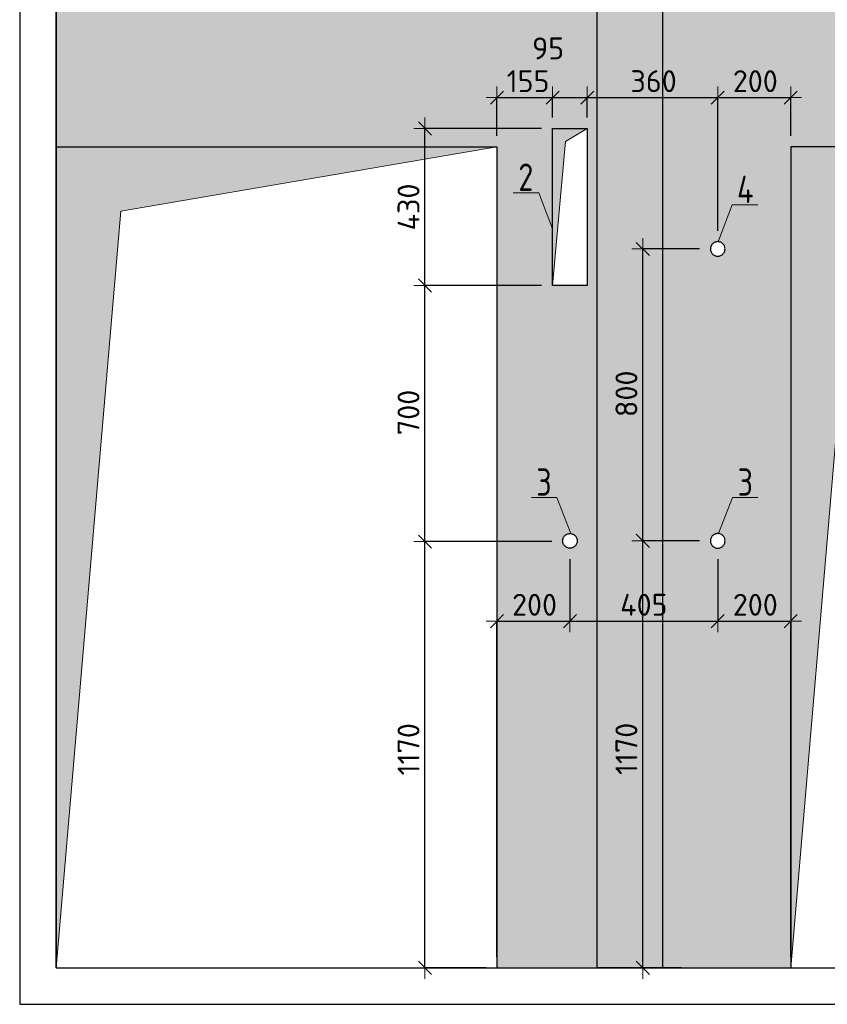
# Model space of a CAD drawing. Header units: millimetres. Extents: x -37663 to 118746, y -2869 to 47508.
# Tile 4 of 54: x -24791 to -22578, y 31815 to 34513. Entities that reach past the tile are written whole.
import ezdxf

# ---------------------------------------------------------------- set-up
doc = ezdxf.new("R2010")
doc.units = ezdxf.units.MM
doc.header["$PDMODE"] = 65
doc.linetypes.add('______5', pattern=[330, 240, -30, 30, -30])
doc.linetypes.add('________', pattern=[0])
for name, color, linetype, lineweight in [('Standard', 7, 'Continuous', 25), ('Размерная линия_ общее', 7, 'Continuous', 13), ('Размерная линия_ общее_1', 7, 'Continuous', 13)]:
    doc.layers.add(name, color=color, linetype=linetype, lineweight=lineweight)
doc.layers.add('Осевая линия_ общее', color=7, linetype='______5', lineweight=13, true_color=0xa0a0a0)
doc.styles.add('ISOCPEUR', font='ISOCPEUR')
doc.dimstyles.new('DIMSTYLE_10', dxfattribs={"dimtxt": 60, "dimasz": 60, "dimexe": 0, "dimexo": 0, "dimgap": 30, "dimtad": 2, "dimdec": 0, "dimrnd": 5, "dimzin": 12, "dimdsep": 46, "dimtxsty": 'ISOCPEUR', "dimblk1": 'ALL_ML_STRICH', "dimblk2": 'ALL_ML_STRICH', "dimsah": 1, "dimcen": 0, "dimclrd": 7, "dimclre": 256, "dimclrt": 7, "dimadec": 0, "dimazin": 0, "dimtfac": 1, "dimtdec": 0, "dimtix": 1, "dimtmove": 2, "dimatfit": 3, "dimfxl": 0, "dimtvp": 1.2, "dimtzin": 0, "dimlwd": 0, "dimlwe": -3, "dimarcsym": 0})
doc.dimstyles.new('DIMSTYLE_8', dxfattribs={"dimtxt": 60, "dimasz": 60, "dimexe": 0, "dimexo": 0, "dimgap": 30, "dimtad": 2, "dimdec": 0, "dimrnd": 5, "dimzin": 12, "dimdsep": 46, "dimtxsty": 'ISOCPEUR', "dimblk1": 'ALL_ML_STRICH', "dimblk2": 'ALL_ML_STRICH', "dimsah": 1, "dimcen": 0, "dimclrd": 7, "dimclre": 256, "dimclrt": 7, "dimadec": 0, "dimazin": 0, "dimtfac": 1, "dimtdec": 0, "dimtix": 1, "dimtmove": 2, "dimatfit": 3, "dimfxl": 0, "dimtzin": 0, "dimlwd": 0, "dimlwe": -3, "dimarcsym": 0})
doc.dimstyles.new('DIMSTYLE_9', dxfattribs={"dimtxt": 60, "dimasz": 60, "dimexe": 0, "dimexo": 0, "dimgap": 30, "dimtad": 2, "dimdec": 0, "dimrnd": 5, "dimzin": 12, "dimdsep": 46, "dimtxsty": 'ISOCPEUR', "dimblk1": 'ALL_ML_STRICH', "dimblk2": 'ALL_ML_STRICH', "dimsah": 1, "dimcen": 0, "dimclrd": 7, "dimclre": 256, "dimclrt": 7, "dimadec": 0, "dimazin": 0, "dimtfac": 1, "dimtdec": 0, "dimtix": 1, "dimtmove": 2, "dimatfit": 3, "dimfxl": 0, "dimtvp": 1.2, "dimtzin": 0, "dimlwd": 0, "dimlwe": -3, "dimarcsym": 0})

# ---------------------------------------------------------------- blocks, each defined once
blk = doc.blocks.new('ALL_ML_STRICH')
at = {"color": 0, "linetype": 'ByBlock', "lineweight": -2}
for p, q in [((0, -0.5), (0, 0.5)), ((-1, 0), (0.5, 0)), ((-0.3, -0.3), (0.3, 0.3))]:
    blk.add_line(p, q, dxfattribs=at)
blk = doc.blocks.new('*D175')
at = {"layer": 'DEFPOINTS', "color": 7, "linetype": 'Continuous', "lineweight": 13, "transparency": 33554687}
for p in [(-23303, 33083), (-23680.6, 31915.1), (-23483.2, 31915.1)]:
    blk.add_point(p, dxfattribs=at)
at = {"layer": 'Размерная линия_ общее_1', "color": 253, "linetype": 'Continuous', "lineweight": -2, "true_color": 0xa0a0a0, "transparency": 33554687}
for p, q in [((-23333, 33083), (-23680.6, 33083)), ((-23513.2, 31915.1), (-23680.6, 31915.1))]:
    blk.add_line(p, q, dxfattribs=at)
at = {"layer": 'Размерная линия_ общее_1', "color": 7, "linetype": 'Continuous', "lineweight": -2, "transparency": 33554687}
blk.add_line((-23680.6, 31915.1), (-23680.6, 33083), dxfattribs=at)
at = {"layer": 'Размерная линия_ общее_1', "color": 7, "linetype": 'Continuous', "lineweight": 13, "transparency": 33554687, "xscale": 60, "yscale": 60, "zscale": 60}
for p, rotation in [((-23680.6, 33083), 90), ((-23680.6, 31915.1), 270)]:
    blk.add_blockref('ALL_ML_STRICH', p, dxfattribs=dict(at, rotation=rotation))
at = {"layer": 'Размерная линия_ общее_1', "color": 7, "linetype": 'Continuous', "lineweight": 13, "transparency": 33554687, "insert": (-23725.6, 32514.1), "char_height": 60, "width": 240, "attachment_point": 5, "rotation": 90, "style": 'ISOCPEUR'}
blk.add_mtext('\\A1;{1170}', dxfattribs=at)
blk = doc.blocks.new('*D176')
at = {"layer": 'DEFPOINTS', "color": 7, "linetype": 'Continuous', "lineweight": 13, "transparency": 33554687}
for p in [(-23330.7, 33785.1), (-23680.6, 33083), (-23303, 33083)]:
    blk.add_point(p, dxfattribs=at)
at = {"layer": 'Размерная линия_ общее_1', "color": 253, "linetype": 'Continuous', "lineweight": -2, "true_color": 0xa0a0a0, "transparency": 33554687}
for p, q in [((-23360.7, 33785.1), (-23680.6, 33785.1)), ((-23333, 33083), (-23680.6, 33083))]:
    blk.add_line(p, q, dxfattribs=at)
at = {"layer": 'Размерная линия_ общее_1', "color": 7, "linetype": 'Continuous', "lineweight": -2, "transparency": 33554687}
blk.add_line((-23680.6, 33083), (-23680.6, 33785.1), dxfattribs=at)
at = {"layer": 'Размерная линия_ общее_1', "color": 7, "linetype": 'Continuous', "lineweight": 13, "transparency": 33554687, "xscale": 60, "yscale": 60, "zscale": 60}
for p, rotation in [((-23680.6, 33785.1), 90), ((-23680.6, 33083), 270)]:
    blk.add_blockref('ALL_ML_STRICH', p, dxfattribs=dict(at, rotation=rotation))
at = {"layer": 'Размерная линия_ общее_1', "color": 7, "linetype": 'Continuous', "lineweight": 13, "transparency": 33554687, "insert": (-23725.6, 33437.1), "char_height": 60, "width": 180, "attachment_point": 5, "rotation": 90, "style": 'ISOCPEUR'}
blk.add_mtext('\\A1;{700}', dxfattribs=at)
blk = doc.blocks.new('*D177')
at = {"layer": 'DEFPOINTS', "color": 7, "linetype": 'Continuous', "lineweight": 13, "transparency": 33554687}
for p in [(-23330.7, 34215.1), (-23680.6, 33785.1), (-23330.7, 33785.1)]:
    blk.add_point(p, dxfattribs=at)
at = {"layer": 'Размерная линия_ общее_1', "color": 253, "linetype": 'Continuous', "lineweight": -2, "true_color": 0xa0a0a0, "transparency": 33554687}
for p, q in [((-23360.7, 34215.1), (-23680.6, 34215.1)), ((-23360.7, 33785.1), (-23680.6, 33785.1))]:
    blk.add_line(p, q, dxfattribs=at)
at = {"layer": 'Размерная линия_ общее_1', "color": 7, "linetype": 'Continuous', "lineweight": -2, "transparency": 33554687}
blk.add_line((-23680.6, 33785.1), (-23680.6, 34215.1), dxfattribs=at)
at = {"layer": 'Размерная линия_ общее_1', "color": 7, "linetype": 'Continuous', "lineweight": 13, "transparency": 33554687, "xscale": 60, "yscale": 60, "zscale": 60}
for p, rotation in [((-23680.6, 34215.1), 90), ((-23680.6, 33785.1), 270)]:
    blk.add_blockref('ALL_ML_STRICH', p, dxfattribs=dict(at, rotation=rotation))
at = {"layer": 'Размерная линия_ общее_1', "color": 7, "linetype": 'Continuous', "lineweight": 13, "transparency": 33554687, "insert": (-23725.6, 34000.1), "char_height": 60, "width": 180, "attachment_point": 5, "rotation": 90, "style": 'ISOCPEUR'}
blk.add_mtext('\\A1;{430}', dxfattribs=at)
blk = doc.blocks.new('*D178')
at = {"layer": 'DEFPOINTS', "color": 7, "linetype": 'Continuous', "lineweight": 13, "transparency": 33554687}
for p in [(-22898.2, 33085.1), (-23083.4, 31915.1), (-22947.5, 31915.1)]:
    blk.add_point(p, dxfattribs=at)
at = {"layer": 'Размерная линия_ общее_1', "color": 253, "linetype": 'Continuous', "lineweight": -2, "true_color": 0xa0a0a0, "transparency": 33554687}
for p, q in [((-22928.2, 33085.1), (-23083.4, 33085.1)), ((-22977.5, 31915.1), (-23083.4, 31915.1))]:
    blk.add_line(p, q, dxfattribs=at)
at = {"layer": 'Размерная линия_ общее_1', "color": 7, "linetype": 'Continuous', "lineweight": -2, "transparency": 33554687}
blk.add_line((-23083.4, 31915.1), (-23083.4, 33085.1), dxfattribs=at)
at = {"layer": 'Размерная линия_ общее_1', "color": 7, "linetype": 'Continuous', "lineweight": 13, "transparency": 33554687, "xscale": 60, "yscale": 60, "zscale": 60}
for p, rotation in [((-23083.4, 33085.1), 90), ((-23083.4, 31915.1), 270)]:
    blk.add_blockref('ALL_ML_STRICH', p, dxfattribs=dict(at, rotation=rotation))
at = {"layer": 'Размерная линия_ общее_1', "color": 7, "linetype": 'Continuous', "lineweight": 13, "transparency": 33554687, "insert": (-23128.4, 32515.1), "char_height": 60, "width": 240, "attachment_point": 5, "rotation": 90, "style": 'ISOCPEUR'}
blk.add_mtext('\\A1;{1170}', dxfattribs=at)
blk = doc.blocks.new('*D179')
at = {"layer": 'DEFPOINTS', "color": 7, "linetype": 'Continuous', "lineweight": 13, "transparency": 33554687}
for p in [(-22898.2, 33885.1), (-23083.4, 33085.1), (-22898.2, 33085.1)]:
    blk.add_point(p, dxfattribs=at)
at = {"layer": 'Размерная линия_ общее_1', "color": 253, "linetype": 'Continuous', "lineweight": -2, "true_color": 0xa0a0a0, "transparency": 33554687}
for p, q in [((-22928.2, 33885.1), (-23083.4, 33885.1)), ((-22928.2, 33085.1), (-23083.4, 33085.1))]:
    blk.add_line(p, q, dxfattribs=at)
at = {"layer": 'Размерная линия_ общее_1', "color": 7, "linetype": 'Continuous', "lineweight": -2, "transparency": 33554687}
blk.add_line((-23083.4, 33085.1), (-23083.4, 33885.1), dxfattribs=at)
at = {"layer": 'Размерная линия_ общее_1', "color": 7, "linetype": 'Continuous', "lineweight": 13, "transparency": 33554687, "xscale": 60, "yscale": 60, "zscale": 60}
for p, rotation in [((-23083.4, 33885.1), 90), ((-23083.4, 33085.1), 270)]:
    blk.add_blockref('ALL_ML_STRICH', p, dxfattribs=dict(at, rotation=rotation))
at = {"layer": 'Размерная линия_ общее_1', "color": 7, "linetype": 'Continuous', "lineweight": 13, "transparency": 33554687, "insert": (-23128.4, 33488.1), "char_height": 60, "width": 180, "attachment_point": 5, "rotation": 90, "style": 'ISOCPEUR'}
blk.add_mtext('\\A1;{800}', dxfattribs=at)
blk = doc.blocks.new('*D180')
at = {"layer": 'DEFPOINTS', "color": 7, "linetype": 'Continuous', "lineweight": 13, "transparency": 33554687}
for p in [(-23283.2, 33065.1), (-23483.2, 32865), (-23483.2, 31915.1)]:
    blk.add_point(p, dxfattribs=at)
at = {"layer": 'Размерная линия_ общее_1', "color": 253, "linetype": 'Continuous', "lineweight": -2, "true_color": 0xa0a0a0, "transparency": 33554687}
for p, q in [((-23283.2, 33035.1), (-23283.2, 32865)), ((-23483.2, 31945.1), (-23483.2, 32865))]:
    blk.add_line(p, q, dxfattribs=at)
at = {"layer": 'Размерная линия_ общее_1', "color": 7, "linetype": 'Continuous', "lineweight": -2, "transparency": 33554687}
blk.add_line((-23483.2, 32865), (-23283.2, 32865), dxfattribs=at)
at = {"layer": 'Размерная линия_ общее_1', "color": 7, "linetype": 'Continuous', "lineweight": 13, "transparency": 33554687, "xscale": 60, "yscale": 60, "zscale": 60, "rotation": 180}
blk.add_blockref('ALL_ML_STRICH', (-23483.2, 32865), dxfattribs=at)
at = {"layer": 'Размерная линия_ общее_1', "color": 7, "linetype": 'Continuous', "lineweight": 13, "transparency": 33554687, "xscale": 60, "yscale": 60, "zscale": 60}
blk.add_blockref('ALL_ML_STRICH', (-23283.2, 32865), dxfattribs=at)
at = {"layer": 'Размерная линия_ общее_1', "color": 7, "linetype": 'Continuous', "lineweight": 13, "transparency": 33554687, "insert": (-23380.2, 32910), "char_height": 60, "width": 180, "attachment_point": 5, "style": 'ISOCPEUR'}
blk.add_mtext('\\A1;{200}', dxfattribs=at)
blk = doc.blocks.new('*D181')
at = {"layer": 'DEFPOINTS', "color": 7, "linetype": 'Continuous', "lineweight": 13, "transparency": 33554687}
for p in [(-23283.2, 33065.1), (-22878.2, 33065.1), (-23283.2, 32865)]:
    blk.add_point(p, dxfattribs=at)
at = {"layer": 'Размерная линия_ общее_1', "color": 253, "linetype": 'Continuous', "lineweight": -2, "true_color": 0xa0a0a0, "transparency": 33554687}
for p, q in [((-23283.2, 33035.1), (-23283.2, 32865)), ((-22878.2, 33035.1), (-22878.2, 32865))]:
    blk.add_line(p, q, dxfattribs=at)
at = {"layer": 'Размерная линия_ общее_1', "color": 7, "linetype": 'Continuous', "lineweight": -2, "transparency": 33554687}
blk.add_line((-23283.2, 32865), (-22878.2, 32865), dxfattribs=at)
at = {"layer": 'Размерная линия_ общее_1', "color": 7, "linetype": 'Continuous', "lineweight": 13, "transparency": 33554687, "xscale": 60, "yscale": 60, "zscale": 60, "rotation": 180}
blk.add_blockref('ALL_ML_STRICH', (-23283.2, 32865), dxfattribs=at)
at = {"layer": 'Размерная линия_ общее_1', "color": 7, "linetype": 'Continuous', "lineweight": 13, "transparency": 33554687, "xscale": 60, "yscale": 60, "zscale": 60}
blk.add_blockref('ALL_ML_STRICH', (-22878.2, 32865), dxfattribs=at)
at = {"layer": 'Размерная линия_ общее_1', "color": 7, "linetype": 'Continuous', "lineweight": 13, "transparency": 33554687, "insert": (-23080.7, 32910), "char_height": 60, "width": 180, "attachment_point": 5, "style": 'ISOCPEUR'}
blk.add_mtext('\\A1;{405}', dxfattribs=at)
blk = doc.blocks.new('*D182')
at = {"layer": 'DEFPOINTS', "color": 7, "linetype": 'Continuous', "lineweight": 13, "transparency": 33554687}
for p in [(-22878.2, 33065.1), (-22878.2, 32865), (-22678.2, 31915.1)]:
    blk.add_point(p, dxfattribs=at)
at = {"layer": 'Размерная линия_ общее_1', "color": 253, "linetype": 'Continuous', "lineweight": -2, "true_color": 0xa0a0a0, "transparency": 33554687}
for p, q in [((-22878.2, 33035.1), (-22878.2, 32865)), ((-22678.2, 31945.1), (-22678.2, 32865))]:
    blk.add_line(p, q, dxfattribs=at)
at = {"layer": 'Размерная линия_ общее_1', "color": 7, "linetype": 'Continuous', "lineweight": -2, "transparency": 33554687}
blk.add_line((-22878.2, 32865), (-22678.2, 32865), dxfattribs=at)
at = {"layer": 'Размерная линия_ общее_1', "color": 7, "linetype": 'Continuous', "lineweight": 13, "transparency": 33554687, "xscale": 60, "yscale": 60, "zscale": 60, "rotation": 180}
blk.add_blockref('ALL_ML_STRICH', (-22878.2, 32865), dxfattribs=at)
at = {"layer": 'Размерная линия_ общее_1', "color": 7, "linetype": 'Continuous', "lineweight": 13, "transparency": 33554687, "xscale": 60, "yscale": 60, "zscale": 60}
blk.add_blockref('ALL_ML_STRICH', (-22678.2, 32865), dxfattribs=at)
at = {"layer": 'Размерная линия_ общее_1', "color": 7, "linetype": 'Continuous', "lineweight": 13, "transparency": 33554687, "insert": (-22775.2, 32910), "char_height": 60, "width": 180, "attachment_point": 5, "style": 'ISOCPEUR'}
blk.add_mtext('\\A1;{200}', dxfattribs=at)
blk = doc.blocks.new('*D183')
at = {"layer": 'DEFPOINTS', "color": 7, "linetype": 'Continuous', "lineweight": 13, "transparency": 33554687}
for p in [(-23483.2, 34299.9), (-23330.7, 34215.1), (-23483.2, 34165.1)]:
    blk.add_point(p, dxfattribs=at)
at = {"layer": 'Размерная линия_ общее_1', "color": 253, "linetype": 'Continuous', "lineweight": -2, "true_color": 0xa0a0a0, "transparency": 33554687}
for p, q in [((-23483.2, 34195.1), (-23483.2, 34299.9)), ((-23330.7, 34245.1), (-23330.7, 34299.9))]:
    blk.add_line(p, q, dxfattribs=at)
at = {"layer": 'Размерная линия_ общее_1', "color": 7, "linetype": 'Continuous', "lineweight": -2, "transparency": 33554687}
blk.add_line((-23483.2, 34299.9), (-23330.7, 34299.9), dxfattribs=at)
at = {"layer": 'Размерная линия_ общее_1', "color": 7, "linetype": 'Continuous', "lineweight": 13, "transparency": 33554687, "xscale": 60, "yscale": 60, "zscale": 60, "rotation": 180}
blk.add_blockref('ALL_ML_STRICH', (-23483.2, 34299.9), dxfattribs=at)
at = {"layer": 'Размерная линия_ общее_1', "color": 7, "linetype": 'Continuous', "lineweight": 13, "transparency": 33554687, "xscale": 60, "yscale": 60, "zscale": 60}
blk.add_blockref('ALL_ML_STRICH', (-23330.7, 34299.9), dxfattribs=at)
at = {"layer": 'Размерная линия_ общее_1', "color": 7, "linetype": 'Continuous', "lineweight": 13, "transparency": 33554687, "insert": (-23397.9, 34344.9), "char_height": 60, "width": 180, "attachment_point": 5, "style": 'ISOCPEUR'}
blk.add_mtext('\\A1;{155}', dxfattribs=at)
blk = doc.blocks.new('*D184')
at = {"layer": 'DEFPOINTS', "color": 7, "linetype": 'Continuous', "lineweight": 13, "transparency": 33554687}
for p in [(-23330.7, 34299.9), (-23330.7, 34215.1), (-23235.7, 34215.1)]:
    blk.add_point(p, dxfattribs=at)
at = {"layer": 'Размерная линия_ общее_1', "color": 253, "linetype": 'Continuous', "lineweight": -2, "true_color": 0xa0a0a0, "transparency": 33554687}
for p, q in [((-23330.7, 34245.1), (-23330.7, 34299.9)), ((-23235.7, 34245.1), (-23235.7, 34299.9))]:
    blk.add_line(p, q, dxfattribs=at)
at = {"layer": 'Размерная линия_ общее_1', "color": 7, "linetype": 'Continuous', "lineweight": -2, "transparency": 33554687}
blk.add_line((-23330.7, 34299.9), (-23235.7, 34299.9), dxfattribs=at)
at = {"layer": 'Размерная линия_ общее_1', "color": 7, "linetype": 'Continuous', "lineweight": 13, "transparency": 33554687, "xscale": 60, "yscale": 60, "zscale": 60, "rotation": 180}
blk.add_blockref('ALL_ML_STRICH', (-23330.7, 34299.9), dxfattribs=at)
at = {"layer": 'Размерная линия_ общее_1', "color": 7, "linetype": 'Continuous', "lineweight": 13, "transparency": 33554687, "xscale": 60, "yscale": 60, "zscale": 60}
blk.add_blockref('ALL_ML_STRICH', (-23235.7, 34299.9), dxfattribs=at)
at = {"layer": 'Размерная линия_ общее_1', "color": 7, "linetype": 'Continuous', "lineweight": 13, "transparency": 33554687, "insert": (-23343, 34434.7), "char_height": 60, "width": 120, "attachment_point": 5, "style": 'ISOCPEUR'}
blk.add_mtext('\\A1;{95}', dxfattribs=at)
blk = doc.blocks.new('*D185')
at = {"layer": 'DEFPOINTS', "color": 7, "linetype": 'Continuous', "lineweight": 13, "transparency": 33554687}
for p in [(-23235.7, 34299.9), (-23235.7, 34215.1), (-22878.2, 33905.1)]:
    blk.add_point(p, dxfattribs=at)
at = {"layer": 'Размерная линия_ общее_1', "color": 253, "linetype": 'Continuous', "lineweight": -2, "true_color": 0xa0a0a0, "transparency": 33554687}
for p, q in [((-23235.7, 34245.1), (-23235.7, 34299.9)), ((-22878.2, 33935.1), (-22878.2, 34299.9))]:
    blk.add_line(p, q, dxfattribs=at)
at = {"layer": 'Размерная линия_ общее_1', "color": 7, "linetype": 'Continuous', "lineweight": -2, "transparency": 33554687}
blk.add_line((-23235.7, 34299.9), (-22878.2, 34299.9), dxfattribs=at)
at = {"layer": 'Размерная линия_ общее_1', "color": 7, "linetype": 'Continuous', "lineweight": 13, "transparency": 33554687, "xscale": 60, "yscale": 60, "zscale": 60, "rotation": 180}
blk.add_blockref('ALL_ML_STRICH', (-23235.7, 34299.9), dxfattribs=at)
at = {"layer": 'Размерная линия_ общее_1', "color": 7, "linetype": 'Continuous', "lineweight": 13, "transparency": 33554687, "xscale": 60, "yscale": 60, "zscale": 60}
blk.add_blockref('ALL_ML_STRICH', (-22878.2, 34299.9), dxfattribs=at)
at = {"layer": 'Размерная линия_ общее_1', "color": 7, "linetype": 'Continuous', "lineweight": 13, "transparency": 33554687, "insert": (-23053.9, 34344.9), "char_height": 60, "width": 180, "attachment_point": 5, "style": 'ISOCPEUR'}
blk.add_mtext('\\A1;{360}', dxfattribs=at)
blk = doc.blocks.new('*D186')
at = {"layer": 'DEFPOINTS', "color": 7, "linetype": 'Continuous', "lineweight": 13, "transparency": 33554687}
for p in [(-22878.2, 34299.9), (-22678.2, 34165.1), (-22878.2, 33905.1)]:
    blk.add_point(p, dxfattribs=at)
at = {"layer": 'Размерная линия_ общее_1', "color": 253, "linetype": 'Continuous', "lineweight": -2, "true_color": 0xa0a0a0, "transparency": 33554687}
for p, q in [((-22878.2, 33935.1), (-22878.2, 34299.9)), ((-22678.2, 34195.1), (-22678.2, 34299.9))]:
    blk.add_line(p, q, dxfattribs=at)
at = {"layer": 'Размерная линия_ общее_1', "color": 7, "linetype": 'Continuous', "lineweight": -2, "transparency": 33554687}
blk.add_line((-22878.2, 34299.9), (-22678.2, 34299.9), dxfattribs=at)
at = {"layer": 'Размерная линия_ общее_1', "color": 7, "linetype": 'Continuous', "lineweight": 13, "transparency": 33554687, "xscale": 60, "yscale": 60, "zscale": 60, "rotation": 180}
blk.add_blockref('ALL_ML_STRICH', (-22878.2, 34299.9), dxfattribs=at)
at = {"layer": 'Размерная линия_ общее_1', "color": 7, "linetype": 'Continuous', "lineweight": 13, "transparency": 33554687, "xscale": 60, "yscale": 60, "zscale": 60}
blk.add_blockref('ALL_ML_STRICH', (-22678.2, 34299.9), dxfattribs=at)
at = {"layer": 'Размерная линия_ общее_1', "color": 7, "linetype": 'Continuous', "lineweight": 13, "transparency": 33554687, "insert": (-22775.2, 34344.9), "char_height": 60, "width": 180, "attachment_point": 5, "style": 'ISOCPEUR'}
blk.add_mtext('\\A1;{200}', dxfattribs=at)

msp = doc.modelspace()

# ---------------------------------------------------------------- hatches: boundary and pattern name
at = {"linetype": 'Continuous', "lineweight": 13, "transparency": 33554687}
h = msp.add_hatch(color=7, dxfattribs=at)
h.paths.add_polyline_path([(-24691.2, 34165.1), (-23483.2, 34165.1), (-23483.2, 31915.1), (-23208.2, 31915.1), (-23208.2, 35105.1), (-24691.2, 35105.1)])
h.paths.add_polyline_path([(-23303, 33087.2), (-23302.7, 33089.3), (-23302.2, 33091.3), (-23301.4, 33093.2), (-23300.5, 33095.1), (-23299.3, 33096.9), (-23298, 33098.5), (-23296.5, 33100), (-23294.9, 33101.3), (-23293.2, 33102.4), (-23291.3, 33103.4), (-23289.3, 33104.1), (-23287.3, 33104.7), (-23285.2, 33105), (-23283.2, 33105.1), (-23281.1, 33105), (-23279, 33104.7), (-23277, 33104.1), (-23275, 33103.4), (-23273.2, 33102.4), (-23271.4, 33101.3), (-23269.8, 33100), (-23268.3, 33098.5), (-23267, 33096.9), (-23265.8, 33095.1), (-23264.9, 33093.2), (-23264.1, 33091.3), (-23263.6, 33089.3), (-23263.3, 33087.2), (-23263.2, 33085.1), (-23263.3, 33083), (-23263.6, 33080.9), (-23264.1, 33078.9), (-23264.9, 33077), (-23265.8, 33075.1), (-23267, 33073.3), (-23268.3, 33071.7), (-23269.8, 33070.2), (-23271.4, 33068.9), (-23273.2, 33067.8), (-23275, 33066.8), (-23277, 33066.1), (-23279, 33065.5), (-23281.1, 33065.2), (-23283.2, 33065.1), (-23285.2, 33065.2), (-23287.3, 33065.5), (-23289.3, 33066.1), (-23291.3, 33066.8), (-23293.2, 33067.8), (-23294.9, 33068.9), (-23296.5, 33070.2), (-23298, 33071.7), (-23299.3, 33073.3), (-23300.5, 33075.1), (-23301.4, 33077), (-23302.2, 33078.9), (-23302.7, 33080.9), (-23303, 33083), (-23303.2, 33085.1)], flags=16)
h.paths.add_polyline_path([(-23235.7, 33785.1), (-23330.7, 33785.1), (-23330.7, 34215.1), (-23235.7, 34215.1)], flags=16)
at = {"layer": 'Standard', "linetype": 'Continuous', "lineweight": 13, "transparency": 33554687}
h = msp.add_hatch(color=7, dxfattribs=at)
h.paths.add_polyline_path([(-22678.2, 34165.1), (-21778.2, 34165.1), (-21778.2, 31915.1), (-21428.2, 31915.1), (-21428.2, 35105.1), (-23028.2, 35105.1), (-23028.2, 31915.1), (-22678.2, 31915.1)])
h.paths.add_polyline_path([(-22898, 33887.2), (-22897.7, 33889.3), (-22897.2, 33891.3), (-22896.4, 33893.2), (-22895.5, 33895.1), (-22894.3, 33896.9), (-22893, 33898.5), (-22891.5, 33900), (-22889.9, 33901.3), (-22888.2, 33902.4), (-22886.3, 33903.4), (-22884.3, 33904.1), (-22882.3, 33904.7), (-22880.2, 33905), (-22878.2, 33905.1), (-22876.1, 33905), (-22874, 33904.7), (-22872, 33904.1), (-22870, 33903.4), (-22868.2, 33902.4), (-22866.4, 33901.3), (-22864.8, 33900), (-22863.3, 33898.5), (-22862, 33896.9), (-22860.8, 33895.1), (-22859.9, 33893.2), (-22859.1, 33891.3), (-22858.6, 33889.3), (-22858.3, 33887.2), (-22858.2, 33885.1), (-22858.3, 33883), (-22858.6, 33880.9), (-22859.1, 33878.9), (-22859.9, 33877), (-22860.8, 33875.1), (-22862, 33873.3), (-22863.3, 33871.7), (-22864.8, 33870.2), (-22866.4, 33868.9), (-22868.2, 33867.8), (-22870, 33866.8), (-22872, 33866.1), (-22874, 33865.5), (-22876.1, 33865.2), (-22878.2, 33865.1), (-22880.2, 33865.2), (-22882.3, 33865.5), (-22884.3, 33866.1), (-22886.3, 33866.8), (-22888.2, 33867.8), (-22889.9, 33868.9), (-22891.5, 33870.2), (-22893, 33871.7), (-22894.3, 33873.3), (-22895.5, 33875.1), (-22896.4, 33877), (-22897.2, 33878.9), (-22897.7, 33880.9), (-22898, 33883), (-22898.2, 33885.1)], flags=16)
h.paths.add_polyline_path([(-22898, 33087.2), (-22897.7, 33089.3), (-22897.2, 33091.3), (-22896.4, 33093.2), (-22895.5, 33095.1), (-22894.3, 33096.9), (-22893, 33098.5), (-22891.5, 33100), (-22889.9, 33101.3), (-22888.2, 33102.4), (-22886.3, 33103.4), (-22884.3, 33104.1), (-22882.3, 33104.7), (-22880.2, 33105), (-22878.2, 33105.1), (-22876.1, 33105), (-22874, 33104.7), (-22872, 33104.1), (-22870, 33103.4), (-22868.2, 33102.4), (-22866.4, 33101.3), (-22864.8, 33100), (-22863.3, 33098.5), (-22862, 33096.9), (-22860.8, 33095.1), (-22859.9, 33093.2), (-22859.1, 33091.3), (-22858.6, 33089.3), (-22858.3, 33087.2), (-22858.2, 33085.1), (-22858.3, 33083), (-22858.6, 33080.9), (-22859.1, 33078.9), (-22859.9, 33077), (-22860.8, 33075.1), (-22862, 33073.3), (-22863.3, 33071.7), (-22864.8, 33070.2), (-22866.4, 33068.9), (-22868.2, 33067.8), (-22870, 33066.8), (-22872, 33066.1), (-22874, 33065.5), (-22876.1, 33065.2), (-22878.2, 33065.1), (-22880.2, 33065.2), (-22882.3, 33065.5), (-22884.3, 33066.1), (-22886.3, 33066.8), (-22888.2, 33067.8), (-22889.9, 33068.9), (-22891.5, 33070.2), (-22893, 33071.7), (-22894.3, 33073.3), (-22895.5, 33075.1), (-22896.4, 33077), (-22897.2, 33078.9), (-22897.7, 33080.9), (-22898, 33083), (-22898.2, 33085.1)], flags=16)
at = {"layer": 'Standard', "linetype": 'Continuous', "lineweight": 13, "true_color": 0x5d5d5d, "transparency": 33554687}
for points in [[(-23330.7, 33785.1), (-23295.3, 34179.7), (-23235.7, 34215.1), (-23330.7, 34215.1)], [(-24691.2, 31915.1), (-24514.4, 33988.3), (-23483.2, 34165.1), (-24691.2, 34165.1)], [(-22678.2, 31915.1), (-22501.4, 33988.3), (-21778.2, 34165.1), (-22678.2, 34165.1)]]:
    msp.add_hatch(color=251, dxfattribs=at).paths.add_polyline_path(points)
at = {"layer": 'Размерная линия_ общее', "linetype": 'Continuous', "lineweight": 13, "transparency": 33554687}
msp.add_hatch(color=7, dxfattribs=at).paths.add_polyline_path([(-23028.2, 35105.1), (-23208.2, 35105.1), (-23208.2, 31915.1), (-23028.2, 31915.1)])

# ---------------------------------------------------------------- linework, layer by layer
at = {"color": 7, "linetype": 'Continuous', "lineweight": -3, "transparency": 33554687}
for p, q in [((-24691.2, 34115.1), (-24691.2, 35155.1)), ((-23330.7, 33785.1), (-23330.7, 34215.1)), ((-23330.7, 34215.1), (-23235.7, 34215.1)), ((-23235.7, 34215.1), (-23235.7, 33785.1)), ((-24691.2, 34165.1), (-23483.2, 34165.1)), ((-23483.2, 34165.1), (-23483.2, 31915.1)), ((-23235.7, 33785.1), (-23330.7, 33785.1)), ((-23303.2, 33085.1), (-23303, 33087.2)), ((-23303, 33083), (-23303.2, 33085.1)), ((-23303, 33087.2), (-23302.7, 33089.3)), ((-23302.7, 33080.9), (-23303, 33083)), ((-23302.7, 33089.3), (-23302.2, 33091.3)), ((-23302.2, 33091.3), (-23301.4, 33093.2)), ((-23301.4, 33093.2), (-23300.5, 33095.1)), ((-23300.5, 33095.1), (-23299.3, 33096.9)), ((-23299.3, 33096.9), (-23298, 33098.5)), ((-23298, 33098.5), (-23296.5, 33100)), ((-23296.5, 33100), (-23294.9, 33101.3)), ((-23294.9, 33101.3), (-23293.2, 33102.4)), ((-23293.2, 33102.4), (-23291.3, 33103.4)), ((-23291.3, 33103.4), (-23289.3, 33104.1)), ((-23289.3, 33104.1), (-23287.3, 33104.7)), ((-23287.3, 33104.7), (-23285.2, 33105)), ((-23285.2, 33105), (-23283.2, 33105.1)), ((-23283.2, 33105.1), (-23281.1, 33105)), ((-23281.1, 33105), (-23279, 33104.7)), ((-23279, 33104.7), (-23277, 33104.1)), ((-23277, 33104.1), (-23275, 33103.4)), ((-23275, 33103.4), (-23273.2, 33102.4)), ((-23273.2, 33102.4), (-23271.4, 33101.3)), ((-23271.4, 33101.3), (-23269.8, 33100)), ((-23269.8, 33100), (-23268.3, 33098.5)), ((-23268.3, 33098.5), (-23267, 33096.9)), ((-23267, 33096.9), (-23265.8, 33095.1)), ((-23265.8, 33095.1), (-23264.9, 33093.2)), ((-23264.9, 33093.2), (-23264.1, 33091.3)), ((-23264.1, 33091.3), (-23263.6, 33089.3)), ((-23263.6, 33089.3), (-23263.3, 33087.2)), ((-23263.3, 33083), (-23263.6, 33080.9)), ((-23263.3, 33087.2), (-23263.2, 33085.1)), ((-23263.2, 33085.1), (-23263.3, 33083)), ((-23302.2, 33078.9), (-23302.7, 33080.9)), ((-23301.4, 33077), (-23302.2, 33078.9)), ((-23300.5, 33075.1), (-23301.4, 33077)), ((-23299.3, 33073.3), (-23300.5, 33075.1)), ((-23298, 33071.7), (-23299.3, 33073.3)), ((-23296.5, 33070.2), (-23298, 33071.7)), ((-23294.9, 33068.9), (-23296.5, 33070.2)), ((-23293.2, 33067.8), (-23294.9, 33068.9)), ((-23291.3, 33066.8), (-23293.2, 33067.8)), ((-23289.3, 33066.1), (-23291.3, 33066.8)), ((-23287.3, 33065.5), (-23289.3, 33066.1)), ((-23285.2, 33065.2), (-23287.3, 33065.5)), ((-23283.2, 33065.1), (-23285.2, 33065.2)), ((-23281.1, 33065.2), (-23283.2, 33065.1)), ((-23279, 33065.5), (-23281.1, 33065.2)), ((-23277, 33066.1), (-23279, 33065.5)), ((-23275, 33066.8), (-23277, 33066.1)), ((-23273.2, 33067.8), (-23275, 33066.8)), ((-23271.4, 33068.9), (-23273.2, 33067.8)), ((-23269.8, 33070.2), (-23271.4, 33068.9)), ((-23268.3, 33071.7), (-23269.8, 33070.2)), ((-23267, 33073.3), (-23268.3, 33071.7)), ((-23265.8, 33075.1), (-23267, 33073.3)), ((-23264.9, 33077), (-23265.8, 33075.1)), ((-23264.1, 33078.9), (-23264.9, 33077)), ((-23263.6, 33080.9), (-23264.1, 33078.9)), ((-23483.2, 31915.1), (-23208.2, 31915.1))]:
    msp.add_line(p, q, dxfattribs=at)
at = {"color": 253, "linetype": '________', "lineweight": -3, "true_color": 0xababab, "transparency": 33554687}
msp.add_line((-23208.2, 31915.1), (-23208.2, 35105.1), dxfattribs=at)
at = {"layer": 'Standard', "color": 52, "linetype": 'Continuous', "lineweight": -3, "transparency": 33554687}
for p, q in [((-24691.2, 35670.8), (-24691.2, 31915.1)), ((-24691.2, 31915.1), (-24691.2, 35670.8)), ((-24691.2, 31915.1), (-21111.2, 31915.1)), ((-24691.2, 31915.1), (-21111.2, 31915.1))]:
    msp.add_line(p, q, dxfattribs=at)
at = {"layer": 'Standard', "color": 253, "linetype": '________', "lineweight": -3, "true_color": 0xababab, "transparency": 33554687}
msp.add_line((-23028.2, 31915.1), (-23028.2, 35105.1), dxfattribs=at)
at = {"layer": 'Standard', "color": 7, "linetype": 'Continuous', "lineweight": -3, "transparency": 33554687}
for p, q in [((-22678.2, 34165.1), (-22678.2, 31915.1)), ((-21778.2, 34165.1), (-22678.2, 34165.1)), ((-22897.2, 33891.3), (-22897.7, 33889.3)), ((-22896.4, 33893.2), (-22897.2, 33891.3)), ((-22895.5, 33895.1), (-22896.4, 33893.2)), ((-22894.3, 33896.9), (-22895.5, 33895.1)), ((-22893, 33898.5), (-22894.3, 33896.9)), ((-22891.5, 33900), (-22893, 33898.5)), ((-22889.9, 33901.3), (-22891.5, 33900)), ((-22888.2, 33902.4), (-22889.9, 33901.3)), ((-22886.3, 33903.4), (-22888.2, 33902.4)), ((-22884.3, 33904.1), (-22886.3, 33903.4)), ((-22882.3, 33904.7), (-22884.3, 33904.1)), ((-22880.2, 33905), (-22882.3, 33904.7)), ((-22878.2, 33905.1), (-22880.2, 33905)), ((-22876.1, 33905), (-22878.2, 33905.1)), ((-22874, 33904.7), (-22876.1, 33905)), ((-22872, 33904.1), (-22874, 33904.7)), ((-22870, 33903.4), (-22872, 33904.1)), ((-22868.2, 33902.4), (-22870, 33903.4)), ((-22866.4, 33901.3), (-22868.2, 33902.4)), ((-22864.8, 33900), (-22866.4, 33901.3)), ((-22863.3, 33898.5), (-22864.8, 33900)), ((-22862, 33896.9), (-22863.3, 33898.5)), ((-22860.8, 33895.1), (-22862, 33896.9)), ((-22859.9, 33893.2), (-22860.8, 33895.1)), ((-22859.1, 33891.3), (-22859.9, 33893.2)), ((-22858.6, 33889.3), (-22859.1, 33891.3)), ((-22898, 33887.2), (-22898.2, 33885.1)), ((-22898.2, 33885.1), (-22898, 33883)), ((-22897.7, 33889.3), (-22898, 33887.2)), ((-22898, 33883), (-22897.7, 33880.9)), ((-22897.7, 33880.9), (-22897.2, 33878.9)), ((-22897.2, 33878.9), (-22896.4, 33877)), ((-22896.4, 33877), (-22895.5, 33875.1)), ((-22895.5, 33875.1), (-22894.3, 33873.3)), ((-22894.3, 33873.3), (-22893, 33871.7)), ((-22893, 33871.7), (-22891.5, 33870.2)), ((-22891.5, 33870.2), (-22889.9, 33868.9)), ((-22889.9, 33868.9), (-22888.2, 33867.8)), ((-22888.2, 33867.8), (-22886.3, 33866.8)), ((-22886.3, 33866.8), (-22884.3, 33866.1)), ((-22884.3, 33866.1), (-22882.3, 33865.5)), ((-22882.3, 33865.5), (-22880.2, 33865.2)), ((-22880.2, 33865.2), (-22878.2, 33865.1)), ((-22878.2, 33865.1), (-22876.1, 33865.2)), ((-22876.1, 33865.2), (-22874, 33865.5)), ((-22874, 33865.5), (-22872, 33866.1)), ((-22872, 33866.1), (-22870, 33866.8)), ((-22870, 33866.8), (-22868.2, 33867.8)), ((-22868.2, 33867.8), (-22866.4, 33868.9)), ((-22866.4, 33868.9), (-22864.8, 33870.2)), ((-22864.8, 33870.2), (-22863.3, 33871.7)), ((-22863.3, 33871.7), (-22862, 33873.3)), ((-22862, 33873.3), (-22860.8, 33875.1)), ((-22860.8, 33875.1), (-22859.9, 33877)), ((-22859.9, 33877), (-22859.1, 33878.9)), ((-22859.1, 33878.9), (-22858.6, 33880.9)), ((-22858.3, 33887.2), (-22858.6, 33889.3)), ((-22858.6, 33880.9), (-22858.3, 33883)), ((-22858.2, 33885.1), (-22858.3, 33887.2)), ((-22858.3, 33883), (-22858.2, 33885.1)), ((-22898, 33087.2), (-22898.2, 33085.1)), ((-22898.2, 33085.1), (-22898, 33083)), ((-22897.7, 33089.3), (-22898, 33087.2)), ((-22898, 33083), (-22897.7, 33080.9)), ((-22897.2, 33091.3), (-22897.7, 33089.3)), ((-22896.4, 33093.2), (-22897.2, 33091.3)), ((-22895.5, 33095.1), (-22896.4, 33093.2)), ((-22894.3, 33096.9), (-22895.5, 33095.1)), ((-22893, 33098.5), (-22894.3, 33096.9)), ((-22891.5, 33100), (-22893, 33098.5)), ((-22889.9, 33101.3), (-22891.5, 33100)), ((-22888.2, 33102.4), (-22889.9, 33101.3)), ((-22886.3, 33103.4), (-22888.2, 33102.4)), ((-22884.3, 33104.1), (-22886.3, 33103.4)), ((-22882.3, 33104.7), (-22884.3, 33104.1)), ((-22880.2, 33105), (-22882.3, 33104.7)), ((-22878.2, 33105.1), (-22880.2, 33105)), ((-22876.1, 33105), (-22878.2, 33105.1)), ((-22874, 33104.7), (-22876.1, 33105)), ((-22872, 33104.1), (-22874, 33104.7)), ((-22870, 33103.4), (-22872, 33104.1)), ((-22868.2, 33102.4), (-22870, 33103.4)), ((-22866.4, 33101.3), (-22868.2, 33102.4)), ((-22864.8, 33100), (-22866.4, 33101.3)), ((-22863.3, 33098.5), (-22864.8, 33100)), ((-22862, 33096.9), (-22863.3, 33098.5)), ((-22860.8, 33095.1), (-22862, 33096.9)), ((-22859.9, 33093.2), (-22860.8, 33095.1)), ((-22859.1, 33091.3), (-22859.9, 33093.2)), ((-22858.6, 33089.3), (-22859.1, 33091.3)), ((-22858.3, 33087.2), (-22858.6, 33089.3)), ((-22858.6, 33080.9), (-22858.3, 33083)), ((-22858.2, 33085.1), (-22858.3, 33087.2)), ((-22858.3, 33083), (-22858.2, 33085.1)), ((-22897.7, 33080.9), (-22897.2, 33078.9)), ((-22897.2, 33078.9), (-22896.4, 33077)), ((-22896.4, 33077), (-22895.5, 33075.1)), ((-22895.5, 33075.1), (-22894.3, 33073.3)), ((-22894.3, 33073.3), (-22893, 33071.7)), ((-22893, 33071.7), (-22891.5, 33070.2)), ((-22891.5, 33070.2), (-22889.9, 33068.9)), ((-22889.9, 33068.9), (-22888.2, 33067.8)), ((-22888.2, 33067.8), (-22886.3, 33066.8)), ((-22886.3, 33066.8), (-22884.3, 33066.1)), ((-22884.3, 33066.1), (-22882.3, 33065.5)), ((-22882.3, 33065.5), (-22880.2, 33065.2)), ((-22880.2, 33065.2), (-22878.2, 33065.1)), ((-22878.2, 33065.1), (-22876.1, 33065.2)), ((-22876.1, 33065.2), (-22874, 33065.5)), ((-22874, 33065.5), (-22872, 33066.1)), ((-22872, 33066.1), (-22870, 33066.8)), ((-22870, 33066.8), (-22868.2, 33067.8)), ((-22868.2, 33067.8), (-22866.4, 33068.9)), ((-22866.4, 33068.9), (-22864.8, 33070.2)), ((-22864.8, 33070.2), (-22863.3, 33071.7)), ((-22863.3, 33071.7), (-22862, 33073.3)), ((-22862, 33073.3), (-22860.8, 33075.1)), ((-22860.8, 33075.1), (-22859.9, 33077)), ((-22859.9, 33077), (-22859.1, 33078.9)), ((-22859.1, 33078.9), (-22858.6, 33080.9)), ((-23028.2, 31915.1), (-22678.2, 31915.1))]:
    msp.add_line(p, q, dxfattribs=at)
at = {"layer": 'Standard', "color": 7, "linetype": 'Continuous', "lineweight": 25, "transparency": 33554687}
msp.add_lwpolyline([(-24791.2, 31815.1), (-21011.2, 31815.1), (-21011.2, 35770.8), (-24791.2, 35770.8), (-24791.2, 31815.1)], dxfattribs=at)
at = {"layer": 'Осевая линия_ общее', "color": 7, "linetype": 'Continuous', "lineweight": 13, "transparency": 33554687}
for points in [[(-23330.7, 33785.1), (-23295.3, 34179.7), (-23235.7, 34215.1)], [(-24691.2, 31915.1), (-24514.4, 33988.3), (-23483.2, 34165.1)], [(-22678.2, 31915.1), (-22501.4, 33988.3), (-21778.2, 34165.1)], [(-23330.7, 33940.3), (-23368.6, 34039.3), (-23438.6, 34039.3)], [(-22876.2, 33907.1), (-22838.2, 34006.1), (-22768.2, 34006.1)], [(-23281.1, 33105), (-23319, 33204), (-23389, 33204)], [(-22876.1, 33105), (-22838.1, 33204), (-22768.1, 33204)]]:
    msp.add_lwpolyline(points, dxfattribs=at)
at = {"layer": 'Размерная линия_ общее', "color": 7, "linetype": 'Continuous', "lineweight": -3, "transparency": 33554687}
msp.add_line((-23028.2, 31915.1), (-23208.2, 31915.1), dxfattribs=at)

# ---------------------------------------------------------------- texts
at = {"layer": 'Standard', "color": 7, "linetype": 'Continuous', "lineweight": 13, "transparency": 33554687, "char_height": 75, "attachment_point": 5, "style": 'ISOCPEUR'}
for s, insert, width in [('\\A1;{\\fISOCPEUR|i0|b0;\\H75.000000;\\W0.800000;\\C7;2}\\P', (-23404.1, 34081.7), 65.333), ('\\A1;{\\fISOCPEUR|i0|b0;\\H75.000000;\\W0.800000;\\C7;4}\\P', (-22802.7, 34048.5), 72), ('\\A1;{\\fISOCPEUR|i0|b0;\\H75.000000;\\W0.800000;\\C7;3}\\P', (-23354.5, 33246.4), 65.333), ('\\A1;{\\fISOCPEUR|i0|b0;\\H75.000000;\\W0.800000;\\C7;3}\\P', (-22802.6, 33246.4), 65.333)]:
    msp.add_mtext(s, dxfattribs=dict(at, insert=insert, width=width))

# ---------------------------------------------------------------- dimensions: what is measured, and where the dimension line sits
at = {"layer": 'Размерная линия_ общее_1', "color": 7, "linetype": 'Continuous', "lineweight": 13, "transparency": 33554687}
for base, p1, p2, dimstyle, picture, middle in [((-23235.7, 34299.9), (-23330.7, 34245.1), (-23235.7, 34245.1), 'DIMSTYLE_10', '*D184', (-23343, 34434.7)), ((-23330.6586613, 34299.9100533), (-23483.1586613, 34195.1027872), (-23330.6586613, 34245.1027872), 'DIMSTYLE_9', '*D183', (-23397.9086613, 34344.9100533)), ((-22878.1586608, 34299.9100533), (-23235.6586613, 34245.1027872), (-22878.1586608, 33935.1027872), 'DIMSTYLE_8', '*D185', (-23053.9086611, 34344.9100533)), ((-22678.2, 34299.9), (-22878.2, 33935.1), (-22678.2, 34195.1), 'DIMSTYLE_8', '*D186', (-22775.2, 34344.9)), ((-23283.2, 32865), (-23483.2, 31945.1), (-23283.2, 33035.1), 'DIMSTYLE_8', '*D180', (-23380.2, 32910)), ((-22878.2, 32865), (-23283.2, 33035.1), (-22878.2, 33035.1), 'DIMSTYLE_8', '*D181', (-23080.7, 32910)), ((-22678.2, 32865), (-22878.2, 33035.1), (-22678.2, 31945.1), 'DIMSTYLE_8', '*D182', (-22775.2, 32910))]:
    dim = msp.add_linear_dim(base=base, p1=p1, p2=p2, dimstyle=dimstyle, override={"dimpost": '<>', "dimclrd": 7, "dimclre": 253, "dimclrt": 7, "dimlwd": 0, "dimlwe": 65533}, dxfattribs=at)
    dim.commit()
    dim.dimension.update_dxf_attribs({"geometry": picture, "text_midpoint": middle, "dimtype": 160})
for base, p1, p2, picture, middle in [((-23680.6, 34215.1), (-23360.7, 33785.1), (-23360.7, 34215.1), '*D177', (-23725.6, 34000.1)), ((-23083.4, 33885.1), (-22928.2, 33085.1), (-22928.2, 33885.1), '*D179', (-23128.4, 33488.1)), ((-23680.6, 33785.1), (-23333, 33083), (-23360.7, 33785.1), '*D176', (-23725.6, 33437.1)), ((-23680.6, 33083), (-23513.2, 31915.1), (-23333, 33083), '*D175', (-23725.6, 32514.1)), ((-23083.4, 33085.1), (-22977.5, 31915.1), (-22928.2, 33085.1), '*D178', (-23128.4, 32515.1))]:
    dim = msp.add_linear_dim(base=base, p1=p1, p2=p2, angle=90, dimstyle='DIMSTYLE_8', override={"dimpost": '<>', "dimclrd": 7, "dimclre": 253, "dimclrt": 7, "dimlwd": 0, "dimlwe": 65533}, dxfattribs=at)
    dim.commit()
    dim.dimension.update_dxf_attribs({"geometry": picture, "text_midpoint": middle, "dimtype": 160})

doc.saveas('drawing.dxf')
